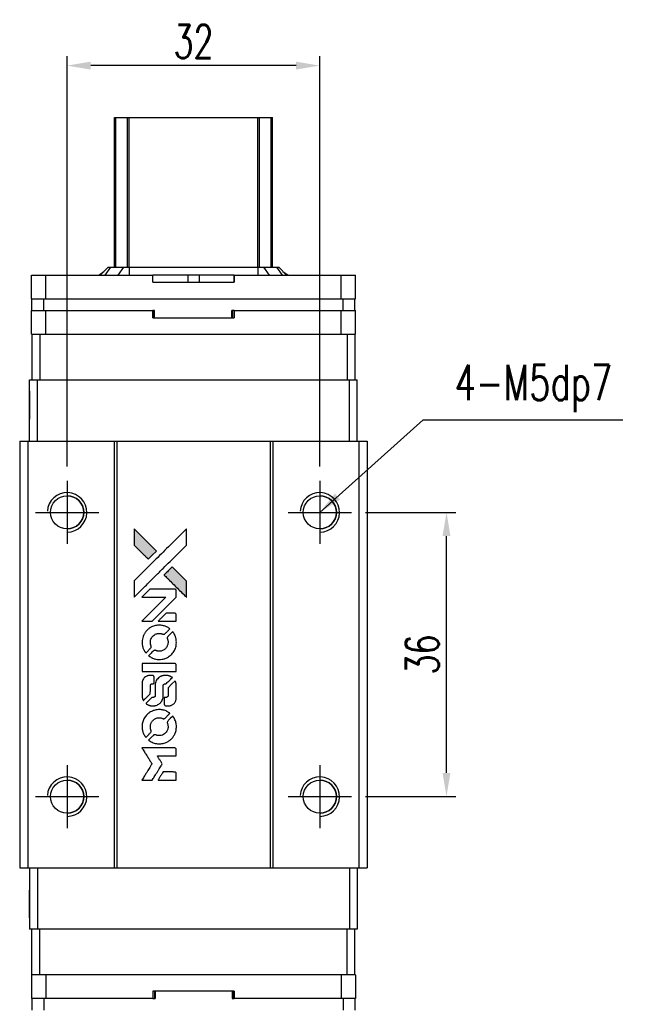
# Model space of a CAD drawing. Header units: millimetres. Extents: x 724 to 1013, y 320 to 577.
# Tile 2 of 3: x 744 to 823, y 452 to 577. Entities that reach past the tile are written whole.
import ezdxf

# ---------------------------------------------------------------- set-up
doc = ezdxf.new("R2010")
doc.units = ezdxf.units.MM
doc.header["$LTSCALE"] = 0.15
doc.layers.get('0').update_dxf_attribs({"linetype": 'CONTINUOUS'})
doc.layers.get('Defpoints').update_dxf_attribs({"linetype": 'CONTINUOUS'})
doc.layers.add('DIM', color=4, linetype='CONTINUOUS')
doc.styles.add('DIM-7', font='SIMPLEX.shx', dxfattribs={"width": 0.7, "bigfont": 'chineset.shx'})
doc.dimstyles.new('CNS', dxfattribs={"dimtxt": 3.5, "dimasz": 2.5, "dimexe": 1, "dimexo": 1.5, "dimgap": 0.09, "dimtad": 0, "dimdsep": 46, "dimtxsty": 'DIM-7', "dimcen": 0.09, "dimclrd": 1, "dimclre": 1, "dimclrt": 4, "dimadec": 0, "dimazin": 0, "dimtfac": 1, "dimtix": 1, "dimtmove": 2, "dimatfit": 3, "dimfxl": 1, "dimtvp": 0.971429, "dimtolj": 1, "dimarcsym": 0})

# ---------------------------------------------------------------- blocks, each defined once
blk = doc.blocks.new('*D138')
at = {"layer": 'Defpoints', "color": 0}
for p in [(749.6, 571.1), (749.6, 518.52), (781.6, 518.52)]:
    blk.add_point(p, dxfattribs=at)
at = {"layer": 'DIM', "color": 7, "lineweight": -2}
for p, q in [((749.6, 520.32), (749.6, 572.3)), ((781.6, 520.32), (781.6, 572.3)), ((778.6, 571.1), (752.6, 571.1))]:
    blk.add_line(p, q, dxfattribs=at)
at = {"layer": 'DIM', "color": 7}
for points in [[(752.6, 571.6), (752.6, 570.6), (749.6, 571.1)], [(778.6, 571.6), (778.6, 570.6), (781.6, 571.1)]]:
    blk.add_solid(points, dxfattribs=at)
at = {"layer": 'DIM', "color": 7, "insert": (765.6, 574.16), "char_height": 4.2, "attachment_point": 5, "style": 'DIM-7'}
blk.add_mtext('\\A1;32', dxfattribs=at)
blk = doc.blocks.new('*D139')
at = {"layer": 'Defpoints', "color": 0}
for p in [(785.6, 514.52), (797.64, 514.52), (785.6, 478.52)]:
    blk.add_point(p, dxfattribs=at)
at = {"layer": 'DIM', "color": 7, "lineweight": -2}
for p, q in [((787.4, 514.52), (798.84, 514.52)), ((797.64, 481.52), (797.64, 511.52)), ((787.4, 478.52), (798.84, 478.52))]:
    blk.add_line(p, q, dxfattribs=at)
at = {"layer": 'DIM', "color": 7}
for points in [[(797.14, 511.52), (798.14, 511.52), (797.64, 514.52)], [(797.14, 481.52), (798.14, 481.52), (797.64, 478.52)]]:
    blk.add_solid(points, dxfattribs=at)
at = {"layer": 'DIM', "color": 7, "insert": (794.58, 496.52), "char_height": 4.2, "attachment_point": 5, "rotation": 90, "style": 'DIM-7'}
blk.add_mtext('\\A1;36', dxfattribs=at)
blk = doc.blocks.new('A$C65c57811')
at = {"linetype": 'Continuous'}
h = blk.add_hatch(color=256, dxfattribs=at)
h.dxf.hatch_style = 1
h.paths.add_polyline_path([(0, 31.81), (0, 30.78), (0, 29.76), (0.89, 28.87, 0.000288), (1.23, 28.53, 0.000479), (1.52, 28.24, 0.000013), (1.79, 27.99, 0.197177), (1.79, 27.98, 0.197497), (1.79, 27.99, 0.00004), (1.94, 28.13, 0.000834), (2.11, 28.3, 0.000506), (2.3, 28.49), (2.81, 29), (1.41, 30.41)])
h.paths.add_polyline_path([(4.81, 27), (4.3, 26.49, 0.000476), (4.11, 26.29, 0.000789), (3.94, 26.13, 0.000035), (3.79, 25.98, 0.19758), (3.79, 25.97, 0.198396), (3.79, 25.97, 0.000019), (4, 25.77, 0.000582), (4.22, 25.54, 0.000351), (4.49, 25.27, 0.000108), (5.62, 24.15, 0.000692), (6.19, 23.58, 0.000077), (6.59, 23.19, 0.197527), (6.6, 23.18, 0.410181), (6.61, 23.19, 0.000493), (6.61, 23.4, 0.002424), (6.61, 23.69, 0.000529), (6.61, 24.19), (6.61, 25.2), (5.71, 26.1)])
for points in [[(0.89, 28.87, 0.000288), (1.23, 28.53, 0.000479), (1.52, 28.24, 0.000013), (1.79, 27.99, 0.197177), (1.79, 27.98, 0.197497), (1.79, 27.99, 0.00004), (1.94, 28.13, 0.000836), (2.11, 28.3, 0.000505), (2.3, 28.49), (2.81, 29), (1.41, 30.41), (0, 31.81), (0, 30.78), (0, 29.76)], [(1.24, 24.39, -0.000056), (1.85, 25.01, -0.000021), (2.72, 25.87, -0.000021), (3.66, 26.81, -0.000025), (4.54, 27.69), (6.61, 29.75), (6.61, 30.78), (6.61, 31.8), (5.22, 30.42, 0.000274), (4.55, 29.76, 0.000123), (3.68, 28.88, 0.000121), (2.75, 27.96, 0.000165), (1.92, 27.13), (0, 25.22), (0, 24.19), (0, 23.16)], [(4.49, 25.27, 0.000108), (5.62, 24.15, 0.000692), (6.19, 23.58, 0.000077), (6.59, 23.19, 0.197527), (6.6, 23.18, 0.410182), (6.61, 23.19, 0.000493), (6.61, 23.4, 0.002424), (6.61, 23.69, 0.000529), (6.61, 24.19), (6.61, 25.2), (5.71, 26.1), (4.81, 27), (4.3, 26.49, 0.000476), (4.11, 26.29, 0.000789), (3.94, 26.13, 0.000035), (3.79, 25.98, 0.19758), (3.79, 25.97, 0.198396), (3.79, 25.97, 0.000019), (4, 25.77, 0.000582), (4.22, 25.54, 0.000351)], [(1.64, 20.12), (2.3, 20.12), (3.82, 21.64), (5.34, 23.17), (5.34, 23.59, 0.0008), (5.33, 23.86, 0.010795), (5.33, 23.96, 0.030495), (5.32, 24.02, 0.080372), (5.31, 24.06, 0.03816), (5.29, 24.09, 0.041799), (5.26, 24.12, 0.042486), (5.23, 24.15, 0.042078), (5.19, 24.17, 0.099276), (5.14, 24.18, 0.003302), (4.93, 24.18, 0.002586), (4.56, 24.19, 0.000204), (3.57, 24.18), (2, 24.18), (1.49, 23.67), (0.99, 23.17), (2.5, 23.16), (4.02, 23.16), (2.52, 21.67, 0.000253), (1.94, 21.09, 0.000412), (1.45, 20.6, 0.000041), (1.02, 20.17, 0.041338), (1, 20.15), (0.98, 20.12)], [(4.19, 20.12), (5.34, 20.12), (5.34, 20.55), (5.33, 20.97), (5.3, 21.02, 0.03146), (5.29, 21.05, 0.026444), (5.27, 21.07, 0.026444), (5.25, 21.09, 0.031457), (5.22, 21.1), (5.17, 21.13), (4.61, 21.14), (4.04, 21.14), (3.54, 20.64, 0.000745), (3.35, 20.44, 0.001228), (3.19, 20.28, 0.000087), (3.05, 20.13, 0.195134), (3.04, 20.13, 0.412117), (3.05, 20.12, 0.000048), (3.38, 20.12, 0.00109), (3.75, 20.12, 0.000653)], [(1.01, 17.21, 0.023681), (1.04, 17.03, 0.022402), (1.09, 16.85, 0.021929), (1.15, 16.67, 0.020503), (1.23, 16.49, 0.013745), (1.28, 16.39, 0.009767), (1.34, 16.28, 0.009658), (1.41, 16.18, 0.027804), (1.46, 16.12), (1.48, 16.09), (1.8, 16.41, 0.002053), (1.95, 16.56, 0.006738), (2.05, 16.67, 0.007826), (2.11, 16.74, 0.063909), (2.14, 16.78, 0.061532), (2.16, 16.83, 0.068674), (2.16, 16.89, 0.052072), (2.15, 16.96, 0.019648), (2.12, 17.05, -0.018366), (2.09, 17.17, -0.0288), (2.07, 17.27, -0.029061), (2.06, 17.37, -0.019155), (2.06, 17.49, -0.053809), (2.09, 17.74, -0.058833), (2.18, 17.98, -0.058566), (2.33, 18.18, -0.052525), (2.52, 18.36, -0.044733), (2.68, 18.46, -0.040573), (2.86, 18.53, -0.041123), (3.05, 18.57, -0.04951), (3.24, 18.58, -0.017369), (3.32, 18.57, -0.024255), (3.4, 18.56, -0.023787), (3.47, 18.53, -0.015798), (3.55, 18.5, 0.010631), (3.61, 18.48, 0.033653), (3.64, 18.47, 0.037806), (3.68, 18.47, 0.016307), (3.73, 18.47, 0.068179), (3.82, 18.48, 0.095747), (3.89, 18.52, 0.033418), (3.99, 18.6, 0.002133), (4.26, 18.88, 0.001452), (4.41, 19.03, 0.012393), (4.48, 19.1, 0.020479), (4.51, 19.15, 0.344362), (4.51, 19.16, 0.074287), (4.47, 19.2, 0.005454), (4.35, 19.27, 0.008391), (4.23, 19.35, 0.017097), (4.13, 19.4, 0.027375), (3.93, 19.49, 0.02835), (3.71, 19.55, 0.027723), (3.49, 19.59, 0.023913), (3.26, 19.61, 0.027047), (2.97, 19.6, 0.031685), (2.71, 19.56, 0.032425), (2.45, 19.49, 0.031013), (2.21, 19.39, 0.037914), (1.91, 19.22, 0.040153), (1.66, 19, 0.039834), (1.44, 18.75, 0.036173), (1.25, 18.46, 0.040752), (1.13, 18.17, 0.035885), (1.04, 17.86, 0.035491), (1, 17.53, 0.037615)], [(1.9, 15.69, 0.018008), (1.99, 15.63, 0.009842), (2.11, 15.56, 0.009807), (2.23, 15.49, 0.015716), (2.34, 15.44, 0.048467), (2.73, 15.32, 0.045841), (3.14, 15.27, 0.046006), (3.55, 15.3, 0.049638), (3.94, 15.4, 0.064819), (4.45, 15.67, 0.06695), (4.86, 16.06, 0.066691), (5.16, 16.54, 0.063505), (5.33, 17.09, 0.03135), (5.34, 17.23, 0.010439), (5.34, 17.44, 0.010391), (5.34, 17.65, 0.032408), (5.33, 17.79, 0.015696), (5.29, 17.95, 0.018095), (5.25, 18.11, 0.018551), (5.2, 18.25, 0.018352), (5.13, 18.4, 0.015568), (5.08, 18.49, 0.009832), (5.02, 18.6, 0.009795), (4.95, 18.7, 0.023727), (4.9, 18.77), (4.88, 18.8), (4.56, 18.48, 0.001528), (4.38, 18.31, 0.010022), (4.3, 18.22, 0.019586), (4.25, 18.16, 0.061865), (4.22, 18.11, 0.055054), (4.2, 18.05, 0.061607), (4.19, 17.98, 0.048725), (4.21, 17.9, 0.020221), (4.23, 17.8, -0.017722), (4.27, 17.69, -0.02685), (4.29, 17.59, -0.02759), (4.3, 17.49, -0.020233), (4.29, 17.38, -0.04793), (4.26, 17.17, -0.048386), (4.19, 16.98, -0.047866), (4.09, 16.79, -0.044964), (3.95, 16.63, -0.04333), (3.78, 16.49, -0.050921), (3.59, 16.39, -0.051473), (3.4, 16.34, -0.0459), (3.19, 16.32, -0.019014), (3.08, 16.32, -0.024114), (2.99, 16.33, -0.025081), (2.9, 16.35, -0.023892), (2.81, 16.38, 0.008624), (2.74, 16.41, 0.026486), (2.69, 16.42, 0.035074), (2.65, 16.43, 0.02756), (2.61, 16.43, 0.087163), (2.53, 16.42, 0.073291), (2.47, 16.38, 0.028074), (2.37, 16.29, 0.002594), (2.14, 16.07), (1.82, 15.74)], [(3.17, 13.75), (5.33, 13.75), (5.33, 14.18), (5.33, 14.6), (5.31, 14.65, 0.071429), (5.28, 14.7, 0.054799), (5.23, 14.73, 0.053585), (5.18, 14.76, 0.060698), (5.13, 14.77, 0.033975), (5.04, 14.78, 0.000112), (3.94, 14.78, 0.000726), (2.86, 14.78, 0.001084), (1.92, 14.77), (1, 14.77), (1, 14.26), (1, 13.75)], [(1.01, 10.58, 0.018538), (1.02, 10.51, 0.010695), (1.03, 10.44, 0.01068), (1.05, 10.36, 0.017678), (1.07, 10.29, 0.013849), (1.1, 10.22, 0.011814), (1.13, 10.15, 0.004513), (1.16, 10.08, 0.290035), (1.17, 10.07, 0.196418), (1.18, 10.07, 0.000124), (1.3, 10.2, 0.001477), (1.44, 10.34, 0.000898), (1.61, 10.5), (2.04, 10.93), (2.05, 11.47, -0.001471), (2.05, 11.88, -0.028714), (2.06, 12.01, -0.097073), (2.08, 12.08, -0.084199), (2.13, 12.14, -0.042698), (2.17, 12.17, -0.053912), (2.21, 12.19, -0.051004), (2.25, 12.2, -0.032967), (2.31, 12.2, 0.00807), (2.34, 12.2, 0.003023), (2.37, 12.2, 0.002994), (2.42, 12.21, 0.003629), (2.46, 12.21), (2.55, 12.22), (2.55, 12.63, 0.001618), (2.55, 12.83, 0.005206), (2.55, 12.96, 0.00535), (2.54, 13.05, 0.060675), (2.54, 13.09, 0.048484), (2.53, 13.11, 0.02389), (2.51, 13.13, 0.022812), (2.5, 13.15, 0.02462), (2.48, 13.17, 0.061781), (2.43, 13.22, 0.080179), (2.37, 13.24, 0.048561), (2.29, 13.25, 0.010021), (2.14, 13.25, 0.016602), (1.95, 13.25, 0.031409), (1.8, 13.23, 0.036474), (1.66, 13.19, 0.03439), (1.53, 13.13, 0.065928), (1.33, 12.99, 0.069066), (1.17, 12.8, 0.065697), (1.06, 12.57, 0.051559), (1.01, 12.3, 0.020904), (1.01, 12.15, 0.000451), (1, 11.44, 0.000419), (1, 10.72, 0.022759)], [(1.57, 9.63, 0.023289), (1.67, 9.57, 0.026845), (1.78, 9.51, 0.026047), (1.89, 9.47, 0.019751), (2.02, 9.43, 0.013249), (2.09, 9.42, 0.025169), (2.15, 9.41, 0.016532), (2.22, 9.41, 0.002937), (2.36, 9.41, 0.003317), (2.48, 9.41, 0.011808), (2.56, 9.41, 0.01777), (2.62, 9.42, 0.021476), (2.67, 9.43, 0.04325), (2.9, 9.5, 0.045753), (3.11, 9.61, 0.04649), (3.29, 9.75, 0.047672), (3.44, 9.93, 0.025315), (3.49, 10, 0.015208), (3.54, 10.09, 0.01512), (3.59, 10.19, 0.022488), (3.62, 10.28, 0.027857), (3.66, 10.42, 0.034138), (3.67, 10.55, 0.014286), (3.68, 10.75, 0.00124), (3.68, 11.25, -0.00103), (3.68, 11.56, -0.002552), (3.68, 11.79, -0.001594), (3.69, 11.97, -0.047676), (3.69, 12.01, -0.085307), (3.72, 12.09, -0.097789), (3.77, 12.14, -0.085947), (3.85, 12.18, -0.051339), (3.95, 12.2, 0.014634), (3.99, 12.2, 0.015028), (4.02, 12.21, 0.014927), (4.05, 12.22, 0.059415), (4.07, 12.22, 0.070595), (4.1, 12.25, 0.00028), (4.46, 12.61, 0.000111), (4.84, 12.98, 0.200239), (4.84, 12.99, 0.268906), (4.84, 13, 0.001866), (4.75, 13.05, 0.007532), (4.66, 13.1, 0.017818), (4.6, 13.13, 0.013256), (4.52, 13.16, 0.011636), (4.45, 13.19, 0.011528), (4.37, 13.21, 0.012303), (4.29, 13.23, 0.0423), (4.16, 13.25, 0.013657), (3.98, 13.25, 0.013857), (3.79, 13.24, 0.037428), (3.66, 13.23, 0.014927), (3.58, 13.2, 0.0122), (3.49, 13.18, 0.012518), (3.4, 13.15, 0.023062), (3.33, 13.12, 0.065961), (3.09, 12.95, 0.06055), (2.89, 12.72, 0.059676), (2.74, 12.45, 0.060497), (2.67, 12.15, 0.025683), (2.67, 12.09, 0.001528), (2.66, 11.9, 0.002124), (2.66, 11.65, 0.001173), (2.66, 11.36, -0.000809), (2.66, 10.84, -0.017164), (2.65, 10.68, -0.063931), (2.64, 10.6, -0.108429), (2.6, 10.54, -0.052941), (2.56, 10.51, -0.063675), (2.52, 10.49, -0.050562), (2.46, 10.47, -0.020337), (2.39, 10.46, 0.009897), (2.34, 10.46, 0.016482), (2.3, 10.45, 0.019019), (2.27, 10.45, 0.06043), (2.25, 10.44, 0.076267), (2.2, 10.41, 0.00054), (1.87, 10.07, 0.000307), (1.52, 9.72, 0.142594), (1.51, 9.69, 0.232419), (1.51, 9.68, 0.022995), (1.53, 9.67, 0.024627), (1.54, 9.65, 0.015407)], [(3.81, 9.57, 0.065483), (3.84, 9.52, 0.053271), (3.87, 9.48, 0.052018), (3.92, 9.44, 0.0556), (3.98, 9.42, 0.036839), (4.01, 9.41, 0.026922), (4.05, 9.4, 0.016905), (4.11, 9.4, 0.004317), (4.2, 9.4, 0.016369), (4.38, 9.4, 0.029936), (4.53, 9.42, 0.03418), (4.67, 9.46, 0.031327), (4.8, 9.51, 0.046935), (4.96, 9.61, 0.054053), (5.09, 9.73, 0.053701), (5.19, 9.88, 0.045364), (5.27, 10.06, 0.032479), (5.31, 10.21, 0.03386), (5.33, 10.37, 0.013578), (5.34, 10.61, 0.001155), (5.34, 11.25, 0.000413), (5.33, 11.79, 0.005008), (5.33, 12, 0.013199), (5.32, 12.12, 0.033956), (5.31, 12.2, 0.013909), (5.29, 12.29, 0.010864), (5.26, 12.39, 0.010938), (5.23, 12.47, 0.028702), (5.2, 12.53), (5.18, 12.58), (4.74, 12.14), (4.3, 11.7), (4.3, 11.19, -0.001504), (4.3, 10.97, -0.00328), (4.29, 10.81, -0.001901), (4.29, 10.67, -0.061333), (4.29, 10.64, -0.063621), (4.27, 10.6, -0.048633), (4.24, 10.56, -0.046769), (4.2, 10.52, -0.047961), (4.15, 10.49, -0.02678), (4.11, 10.47, -0.050957), (4.08, 10.46, -0.029398), (4.04, 10.46, -0.00401), (3.94, 10.46), (3.79, 10.45), (3.79, 10.04, 0.001061), (3.79, 9.79, 0.009147), (3.8, 9.69, 0.020721), (3.8, 9.62, 0.051619)], [(1.01, 6.53, 0.024131), (1.04, 6.34, 0.022344), (1.09, 6.15, 0.021883), (1.15, 5.97, 0.020884), (1.23, 5.78, 0.010669), (1.29, 5.68, 0.010389), (1.35, 5.58, 0.010913), (1.41, 5.49, 0.022227), (1.46, 5.42), (1.48, 5.39), (1.8, 5.72, 0.002452), (1.92, 5.85, 0.003628), (2.03, 5.96, 0.001662), (2.12, 6.06, 0.070159), (2.14, 6.09, 0.047671), (2.15, 6.1, 0.018624), (2.15, 6.13, 0.017921), (2.16, 6.16, 0.018804), (2.16, 6.19, 0.018255), (2.16, 6.23, 0.041312), (2.16, 6.26, 0.037164), (2.15, 6.3, 0.012342), (2.13, 6.34, -0.015101), (2.09, 6.45, -0.035998), (2.07, 6.54, -0.033244), (2.06, 6.63, -0.011249), (2.06, 6.76, -0.004059), (2.06, 6.87, -0.019693), (2.06, 6.93, -0.027943), (2.07, 6.98, -0.014411), (2.09, 7.04, -0.033089), (2.14, 7.19, -0.033887), (2.21, 7.32, -0.034021), (2.29, 7.45, -0.033942), (2.4, 7.56, -0.02816), (2.51, 7.67, -0.035032), (2.63, 7.75, -0.035269), (2.76, 7.81, -0.029196), (2.91, 7.86, -0.037862), (3.08, 7.89, -0.043657), (3.24, 7.89, -0.043064), (3.4, 7.86, -0.035184), (3.57, 7.81, 0.033699), (3.65, 7.78, 0.052815), (3.72, 7.77, 0.059167), (3.79, 7.78, 0.058972), (3.85, 7.8, 0.059208), (3.9, 7.83, 0.021125), (3.96, 7.88, 0.008691), (4.06, 7.98, 0.000851), (4.3, 8.23, 0.001873), (4.42, 8.35, 0.013884), (4.48, 8.41, 0.022355), (4.51, 8.45, 0.341453), (4.51, 8.47, 0.073011), (4.48, 8.5, 0.004587), (4.36, 8.57, 0.00748), (4.24, 8.65, 0.016837), (4.15, 8.7, 0.028606), (3.92, 8.8, 0.031352), (3.69, 8.87, 0.031004), (3.45, 8.91, 0.0268), (3.2, 8.92, 0.026698), (2.93, 8.91, 0.03002), (2.68, 8.86, 0.030357), (2.43, 8.79, 0.028554), (2.19, 8.69, 0.062944), (1.74, 8.39, 0.062206), (1.38, 7.99, 0.062448), (1.13, 7.51, 0.064355), (1.01, 7, 0.017377), (1.01, 6.89, 0.008369), (1, 6.76, 0.008367), (1.01, 6.63, 0.01757)], [(1.89, 5, 0.064158), (2.4, 4.73, 0.06356), (2.95, 4.6, 0.064004), (3.52, 4.61, 0.066747), (4.06, 4.76, 0.04321), (4.39, 4.95, 0.044737), (4.69, 5.18, 0.044901), (4.94, 5.47, 0.044184), (5.13, 5.8, 0.026293), (5.23, 6.04, 0.033344), (5.3, 6.28, 0.033227), (5.34, 6.53, 0.025815), (5.35, 6.8, 0.023119), (5.33, 7.06, 0.031044), (5.29, 7.29, 0.031337), (5.22, 7.51, 0.024258), (5.11, 7.75, 0.015622), (5.07, 7.83, 0.008495), (5.01, 7.92, 0.008415), (4.95, 8.02, 0.020814), (4.9, 8.08), (4.88, 8.11), (4.56, 7.8, 0.002843), (4.33, 7.57, 0.033917), (4.25, 7.47, 0.087906), (4.21, 7.4, 0.073302), (4.2, 7.31, 0.022047), (4.2, 7.27, 0.026465), (4.2, 7.23, 0.022233), (4.21, 7.19, 0.009985), (4.23, 7.13, -0.039011), (4.28, 6.93, -0.044398), (4.3, 6.74, -0.045096), (4.28, 6.54, -0.04265), (4.22, 6.35, -0.071154), (4.07, 6.08, -0.068827), (3.85, 5.86, -0.068713), (3.58, 5.7, -0.070507), (3.28, 5.63, -0.028605), (3.15, 5.63, -0.031418), (3.03, 5.64, -0.031044), (2.9, 5.66, -0.02668), (2.78, 5.71, 0.038913), (2.7, 5.73, 0.043732), (2.63, 5.74, 0.047754), (2.56, 5.74, 0.075756), (2.5, 5.72, 0.07294), (2.47, 5.7, 0.003456), (2.39, 5.62, 0.005023), (2.28, 5.52, 0.002422), (2.14, 5.38, 0.000819), (2.02, 5.26, 0.001349), (1.91, 5.15, 0.0001), (1.82, 5.06, 0.205335), (1.82, 5.06, 0.219821), (1.82, 5.05, 0.002494), (1.84, 5.04, 0.007089), (1.87, 5.02, 0.004494)], [(1.65, 0), (2.3, 0), (2.41, 0.18, -0.000297), (2.48, 0.29, -0.000037), (2.63, 0.53, -0.000043), (2.8, 0.81, -0.000036), (2.99, 1.12, 0.000044), (3.17, 1.41, 0.000063), (3.33, 1.68, 0.000035), (3.47, 1.9, 0.0009), (3.5, 1.96), (3.56, 2.05), (3.49, 2.16, 0.001175), (3.45, 2.23, 0.000208), (3.37, 2.35, 0.000225), (3.28, 2.5, 0.000203), (3.18, 2.65, -0.000711), (3.1, 2.79, -0.001119), (3.02, 2.92, -0.000263), (2.95, 3.02, -0.04589), (2.95, 3.04, -0.519312), (2.95, 3.05, -0.001914), (3.13, 3.05, -0.003124), (3.42, 3.05, -0.000285), (4.14, 3.05), (5.34, 3.05), (5.34, 3.47, 0.001727), (5.34, 3.77, 0.025279), (5.33, 3.88, 0.073886), (5.32, 3.94, 0.07426), (5.28, 3.99, 0.03264), (5.27, 4.01, 0.01784), (5.25, 4.02, 0.017712), (5.23, 4.04, 0.026854), (5.21, 4.05), (5.17, 4.07), (3.08, 4.07), (0.99, 4.07), (1, 4.05, -0.004595), (1.01, 4.04, -0.00016), (1.05, 3.97, -0.000298), (1.1, 3.9, -0.000208), (1.15, 3.81, 0.000986), (1.31, 3.56, 0.00025), (1.56, 3.16, 0.000268), (1.83, 2.73, 0.000436), (2.06, 2.36, -0.002932), (2.14, 2.24, -0.004718), (2.2, 2.14, -0.001113), (2.25, 2.05, -0.227179), (2.25, 2.04, -0.045982), (2.25, 2.03, -0.000145), (2.17, 1.91, -0.000825), (2.09, 1.77, -0.000517), (1.99, 1.61, 0.000056), (1.64, 1.05, 0.000289), (1.45, 0.75, 0.000481), (1.31, 0.52, 0.000418), (1.17, 0.28), (0.99, 0)], [(4.19, 0), (5.34, 0), (5.34, 0.42, 0.000842), (5.34, 0.69, 0.010591), (5.34, 0.79, 0.028995), (5.33, 0.84, 0.069543), (5.32, 0.88, 0.051063), (5.3, 0.92, 0.039932), (5.26, 0.96, 0.039414), (5.23, 0.99, 0.045845), (5.19, 1.01, 0.094811), (5.15, 1.02, 0.007124), (5.03, 1.02, 0.004713), (4.84, 1.03, 0.000534), (4.4, 1.03), (3.66, 1.03), (3.59, 0.92, 0.000828), (3.4, 0.61, 0.000879), (3.22, 0.31, 0.000048), (3.04, 0.01, 0.137596), (3.03, 0, 0.413028), (3.04, 0, 0.000016), (3.37, 0, 0.000623), (3.74, 0, 0.000374)]]:
    blk.add_lwpolyline(points, format="xyb", close=True)

msp = doc.modelspace()

# ---------------------------------------------------------------- linework, layer by layer
at = {"color": 7, "linetype": 'Continuous', "lineweight": 25}
for p, q in [((755.602, 545.567), (755.602, 564.517)), ((755.602, 545.567), (755.602, 564.517)), ((755.602, 545.567), (755.602, 564.517)), ((755.602, 564.517), (755.602, 545.567)), ((755.768, 545.567), (755.768, 564.517)), ((757.248, 545.567), (757.248, 564.517)), ((757.446, 564.517), (773.758, 564.517)), ((757.446, 545.567), (757.446, 564.517)), ((773.758, 545.567), (773.758, 564.517)), ((773.955, 545.567), (773.955, 564.517)), ((775.435, 545.567), (775.435, 564.517)), ((775.602, 545.567), (775.602, 564.517)), ((753.606, 544.567), (754.274, 545.04)), ((754.802, 545.567), (753.802, 544.567)), ((754.802, 545.567), (753.802, 544.567)), ((755.086, 545.567), (754.371, 544.567)), ((754.802, 545.567), (755.086, 545.567)), ((754.802, 545.567), (754.802, 545.567)), ((755.086, 545.567), (756.73, 545.567)), ((756.73, 545.567), (756.015, 544.567)), ((756.73, 545.567), (757.446, 545.567)), ((757.446, 545.567), (757.446, 544.567)), ((757.446, 545.567), (773.758, 545.567)), ((773.758, 545.567), (773.758, 544.567)), ((773.758, 545.567), (774.473, 545.567)), ((774.473, 545.567), (775.188, 544.567)), ((774.473, 545.567), (776.117, 545.567)), ((776.117, 545.567), (776.832, 544.567)), ((776.117, 545.567), (776.402, 545.567)), ((776.402, 545.567), (777.402, 544.567)), ((776.93, 545.039), (777.597, 544.567)), ((745.102, 541.567), (745.102, 544.567)), ((745.102, 544.567), (746.902, 544.567)), ((745.102, 543.667), (745.102, 544.567)), ((745.102, 541.567), (745.102, 544.567)), ((745.102, 543.667), (745.102, 544.567)), ((745.102, 544.567), (745.102, 544.567)), ((745.102, 544.567), (745.102, 544.567)), ((745.102, 544.567), (745.102, 544.567)), ((746.902, 541.567), (746.902, 544.567)), ((746.902, 544.567), (760.459, 544.567)), ((760.459, 543.667), (760.459, 544.567)), ((764.879, 544.567), (760.459, 544.567)), ((764.879, 544.567), (764.879, 543.667)), ((766.325, 544.567), (764.879, 544.567)), ((766.325, 544.567), (766.325, 543.667)), ((770.745, 544.567), (766.325, 544.567)), ((770.745, 543.667), (770.745, 544.567)), ((770.745, 544.567), (784.302, 544.567)), ((770.745, 544.567), (770.745, 543.667)), ((770.745, 544.567), (770.745, 544.567)), ((770.745, 543.667), (770.745, 544.567)), ((770.745, 544.567), (770.745, 543.667)), ((784.302, 541.567), (784.302, 544.567)), ((784.302, 544.567), (786.102, 544.567)), ((786.102, 541.567), (786.102, 544.567)), ((745.102, 543.667), (745.102, 543.667)), ((760.459, 543.667), (770.745, 543.667)), ((770.745, 543.667), (770.745, 543.667)), ((745.102, 541.567), (746.902, 541.567)), ((745.102, 541.567), (745.102, 541.567)), ((745.152, 540.067), (745.152, 541.567)), ((745.152, 540.067), (745.152, 541.567)), ((746.652, 540.067), (746.652, 541.567)), ((746.902, 541.567), (784.302, 541.567)), ((784.302, 541.567), (786.102, 541.567)), ((784.552, 540.067), (784.552, 541.567)), ((786.052, 540.067), (786.052, 541.567)), ((745.102, 537.067), (745.102, 540.067)), ((745.102, 540.067), (746.902, 540.067)), ((745.102, 539.167), (745.102, 540.067)), ((745.102, 537.067), (745.102, 540.067)), ((745.102, 539.167), (745.102, 540.067)), ((745.102, 540.067), (745.102, 540.067)), ((745.102, 540.067), (745.102, 540.067)), ((745.102, 540.067), (745.102, 540.067)), ((746.902, 537.067), (746.902, 540.067)), ((746.902, 540.067), (760.459, 540.067)), ((760.459, 539.167), (760.459, 540.067)), ((760.679, 540.067), (760.459, 540.067)), ((760.64, 539.167), (760.64, 540.067)), ((760.679, 539.167), (760.679, 540.067)), ((760.679, 539.167), (760.679, 540.067)), ((760.679, 540.067), (760.679, 540.067)), ((770.745, 540.067), (770.465, 540.067)), ((770.465, 539.167), (770.465, 540.067)), ((770.529, 539.167), (770.529, 540.067)), ((770.745, 539.167), (770.745, 540.067)), ((770.745, 540.067), (784.302, 540.067)), ((770.745, 540.067), (770.745, 539.167)), ((770.745, 540.067), (770.745, 540.067)), ((770.745, 539.167), (770.745, 540.067)), ((770.745, 540.067), (770.745, 539.167)), ((784.302, 537.067), (784.302, 540.067)), ((784.302, 540.067), (786.102, 540.067)), ((786.102, 537.067), (786.102, 540.067)), ((745.102, 539.167), (745.102, 539.167)), ((760.459, 539.167), (770.745, 539.167)), ((770.745, 539.167), (770.745, 539.167)), ((745.102, 537.067), (745.152, 537.067)), ((745.102, 537.067), (745.102, 537.067)), ((745.152, 537.067), (745.152, 531.317)), ((745.152, 537.067), (746.152, 537.067)), ((745.152, 537.067), (745.152, 531.317)), ((746.152, 537.067), (746.152, 531.317)), ((746.152, 537.067), (746.644, 537.067)), ((746.644, 537.067), (746.902, 537.067)), ((746.902, 537.067), (784.302, 537.067)), ((784.302, 537.067), (784.56, 537.067)), ((784.56, 537.067), (785.046, 537.067)), ((785.046, 537.067), (785.046, 531.317)), ((785.046, 537.067), (786.046, 537.067)), ((786.046, 537.067), (786.102, 537.067)), ((786.046, 537.067), (786.046, 531.317)), ((744.852, 523.517), (744.852, 531.317)), ((744.852, 531.317), (745.852, 531.317)), ((744.852, 523.517), (744.852, 531.317)), ((744.852, 531.317), (744.852, 531.317)), ((745.852, 523.517), (745.852, 531.317)), ((745.852, 531.317), (785.352, 531.317)), ((785.352, 523.517), (785.352, 531.317)), ((785.352, 531.317), (786.352, 531.317)), ((786.352, 523.517), (786.352, 531.317)), ((743.602, 523.517), (743.602, 469.517)), ((743.602, 523.517), (744.652, 523.517)), ((743.602, 523.517), (743.602, 469.517)), ((743.602, 523.517), (743.602, 523.517)), ((744.652, 523.517), (744.652, 469.517)), ((744.652, 523.517), (755.552, 523.517)), ((755.552, 523.517), (755.552, 469.517)), ((755.552, 523.517), (755.902, 523.517)), ((755.902, 523.517), (755.902, 469.517)), ((755.902, 523.517), (775.302, 523.517)), ((775.302, 523.517), (775.302, 469.517)), ((775.302, 523.517), (775.652, 523.517)), ((775.652, 523.517), (775.652, 469.517)), ((775.652, 523.517), (786.552, 523.517)), ((786.552, 523.517), (786.552, 469.517)), ((786.552, 523.517), (787.602, 523.517)), ((787.602, 523.517), (787.602, 469.517)), ((743.602, 469.517), (744.652, 469.517)), ((743.602, 469.517), (743.602, 469.517)), ((743.602, 469.517), (743.602, 469.517)), ((744.652, 469.517), (755.552, 469.517)), ((744.852, 469.517), (744.852, 461.717)), ((744.852, 469.517), (744.852, 461.717)), ((745.852, 469.517), (745.852, 461.717)), ((755.552, 469.517), (755.902, 469.517)), ((755.902, 469.517), (775.302, 469.517)), ((775.302, 469.517), (775.652, 469.517)), ((775.652, 469.517), (786.552, 469.517)), ((785.352, 469.517), (785.352, 461.717)), ((786.352, 469.517), (786.352, 461.717)), ((786.552, 469.517), (787.602, 469.517)), ((745.852, 461.717), (744.852, 461.717)), ((744.852, 461.717), (744.852, 461.717)), ((745.152, 455.967), (745.152, 461.717)), ((745.152, 455.967), (745.152, 461.717)), ((785.352, 461.717), (745.852, 461.717)), ((746.152, 455.967), (746.152, 461.717)), ((785.046, 455.967), (785.046, 461.717)), ((786.352, 461.717), (785.352, 461.717)), ((786.046, 455.967), (786.046, 461.717)), ((745.102, 455.967), (745.102, 452.967)), ((745.152, 455.967), (745.102, 455.967)), ((745.102, 455.967), (745.102, 452.967)), ((745.102, 455.967), (745.102, 455.967)), ((746.152, 455.967), (745.152, 455.967)), ((746.644, 455.967), (746.152, 455.967)), ((746.902, 455.967), (746.644, 455.967)), ((746.902, 455.967), (746.902, 452.967)), ((784.302, 455.967), (746.902, 455.967)), ((784.302, 455.967), (784.302, 452.967)), ((784.56, 455.967), (784.302, 455.967)), ((785.046, 455.967), (784.56, 455.967)), ((786.046, 455.967), (785.046, 455.967)), ((786.102, 455.967), (786.046, 455.967)), ((786.102, 455.967), (786.102, 452.967)), ((745.102, 453.867), (745.102, 452.967)), ((745.102, 453.867), (745.102, 452.967)), ((745.102, 453.867), (745.102, 453.867)), ((746.902, 452.967), (745.102, 452.967)), ((745.102, 452.967), (745.102, 452.967)), ((745.102, 452.967), (745.102, 452.967)), ((745.102, 452.967), (745.102, 452.967)), ((745.152, 452.967), (745.152, 451.467)), ((745.152, 452.967), (745.152, 451.467)), ((746.652, 452.967), (746.652, 451.467)), ((760.459, 452.967), (746.902, 452.967)), ((760.459, 453.867), (760.459, 452.967)), ((770.745, 453.867), (760.459, 453.867)), ((760.459, 452.967), (760.739, 452.967)), ((760.675, 453.867), (760.675, 452.967)), ((760.739, 453.867), (760.739, 452.967)), ((760.739, 453.867), (760.739, 452.967)), ((760.739, 452.967), (760.739, 452.967)), ((770.525, 453.867), (770.525, 452.967)), ((770.525, 452.967), (770.745, 452.967)), ((770.563, 453.867), (770.563, 452.967)), ((770.745, 453.867), (770.745, 452.967)), ((770.745, 453.867), (770.745, 452.967)), ((770.745, 453.867), (770.745, 453.867)), ((770.745, 452.967), (770.745, 453.867)), ((770.745, 452.967), (770.745, 453.867)), ((784.302, 452.967), (770.745, 452.967)), ((770.745, 452.967), (770.745, 452.967)), ((786.102, 452.967), (784.302, 452.967)), ((784.552, 452.967), (784.552, 451.467)), ((786.052, 452.967), (786.052, 451.467))]:
    msp.add_line(p, q, dxfattribs=at)
for p, q in [((749.602, 518.517), (749.602, 510.517)), ((781.602, 518.517), (781.602, 510.517)), ((745.602, 514.517), (753.602, 514.517)), ((777.602, 514.517), (785.602, 514.517)), ((749.602, 482.517), (749.602, 474.517)), ((781.602, 482.517), (781.602, 474.517)), ((745.602, 478.517), (753.602, 478.517)), ((777.602, 478.517), (785.602, 478.517))]:
    msp.add_line(p, q)
at = {"color": 7, "linetype": 'Continuous', "lineweight": 25, "flags": 128}
for points in [[(744.852, 526.342), (744.852, 526.408), (744.852, 526.601), (744.852, 526.906), (744.852, 527.301), (744.852, 527.756), (744.852, 528.238), (744.852, 528.712), (744.852, 529.141), (744.852, 529.494), (744.852, 529.745), (744.852, 529.876), (744.852, 529.876), (744.852, 529.745), (744.852, 529.494), (744.852, 529.141), (744.852, 528.712), (744.852, 528.238), (744.852, 527.756), (744.852, 527.301), (744.852, 526.906), (744.852, 526.601), (744.852, 526.408), (744.852, 526.342)], [(744.852, 466.692), (744.852, 466.626), (744.852, 466.434), (744.852, 466.129), (744.852, 465.734), (744.852, 465.278), (744.852, 464.796), (744.852, 464.323), (744.852, 463.894), (744.852, 463.54), (744.852, 463.289), (744.852, 463.159), (744.852, 463.159), (744.852, 463.289), (744.852, 463.54), (744.852, 463.894), (744.852, 464.323), (744.852, 464.796), (744.852, 465.278), (744.852, 465.734), (744.852, 466.129), (744.852, 466.434), (744.852, 466.626), (744.852, 466.692)]]:
    msp.add_lwpolyline(points, dxfattribs=at)
at = {"color": 7, "linetype": 'Continuous', "lineweight": 25}
for centre in [(749.602, 514.517), (781.602, 514.517), (749.602, 478.517), (781.602, 478.517)]:
    msp.add_circle(centre, 2.1, dxfattribs=at)
for centre in [(749.602, 514.517), (781.602, 514.517), (749.602, 478.517), (781.602, 478.517)]:
    msp.add_arc(centre, 2.5, 270, 176.87428)
for centre, start, end in [((749.602, 514.517), 0, 90), ((781.602, 514.517), 0, 90), ((749.602, 514.517), 270, 0), ((781.602, 514.517), 270, 0), ((749.602, 478.517), 0, 90), ((781.602, 478.517), 0, 90), ((749.602, 478.517), 270, 0), ((781.602, 478.517), 270, 0)]:
    msp.add_arc(centre, 2.1, start, end, dxfattribs=at)
for points, knots in [([(755.602, 564.517), (755.602, 564.517), (755.617, 564.517), (755.68, 564.517), (755.726, 564.517), (755.768, 564.517)], [0, 0, 0, 0, 0.5, 0.5, 1, 1, 1, 1]), ([(755.768, 564.517), (755.942, 564.517), (756.12, 564.517), (756.458, 564.517), (756.618, 564.517), (756.89, 564.517), (757.003, 564.517), (757.169, 564.517), (757.222, 564.517), (757.248, 564.517)], [0, 0, 0, 0, 0.25, 0.25, 0.5, 0.5, 0.75, 0.75, 1, 1, 1, 1]), ([(757.248, 564.517), (757.254, 564.517), (757.277, 564.517), (757.353, 564.517), (757.402, 564.517), (757.446, 564.517)], [0, 0, 0, 0, 0.5, 0.5, 1, 1, 1, 1]), ([(773.758, 564.517), (773.801, 564.517), (773.851, 564.517), (773.926, 564.517), (773.949, 564.517), (773.955, 564.517)], [0, 0, 0, 0, 0.5, 0.5, 1, 1, 1, 1]), ([(773.955, 564.517), (773.981, 564.517), (774.034, 564.517), (774.2, 564.517), (774.313, 564.517), (774.586, 564.517), (774.745, 564.517), (775.083, 564.517), (775.261, 564.517), (775.435, 564.517)], [0, 0, 0, 0, 0.25, 0.25, 0.5, 0.5, 0.75, 0.75, 1, 1, 1, 1]), ([(775.435, 564.517), (775.478, 564.517), (775.523, 564.517), (775.586, 564.517), (775.602, 564.517), (775.602, 564.517)], [0, 0, 0, 0, 0.5, 0.5, 1, 1, 1, 1])]:
    msp.add_open_spline(points, degree=3, knots=knots, dxfattribs=at)

# ---------------------------------------------------------------- block references
msp.add_blockref('A$C65c57811', (758.094, 480.617))

# ---------------------------------------------------------------- texts
at = {"layer": 'DIM', "color": 0, "insert": (798.66, 527.212), "char_height": 4.5, "attachment_point": 7, "style": 'DIM-7'}
msp.add_mtext('4-M5dp7', dxfattribs=at)

# ---------------------------------------------------------------- dimensions: what is measured, and where the dimension line sits
at = {"layer": 'DIM', "color": 0}
dim = msp.add_linear_dim(base=(749.602, 571.099), p1=(781.602, 518.517), p2=(749.602, 518.517), dimstyle='CNS', override={"dimscale": 1.2, "dimgap": 0.8, "dimtad": 1, "dimclrd": 7, "dimclre": 7, "dimclrt": 7, "dimtmove": 1}, dxfattribs=at)
dim.commit()
dim.dimension.update_dxf_attribs({"geometry": '*D138', "text_midpoint": (765.602, 574.159)})
dim = msp.add_linear_dim(base=(797.64, 514.517), p1=(785.602, 478.517), p2=(785.602, 514.517), angle=90, dimstyle='CNS', override={"dimscale": 1.2, "dimgap": 0.8, "dimtad": 1, "dimclrd": 7, "dimclre": 7, "dimclrt": 7, "dimtmove": 1}, dxfattribs=at)
dim.commit()
dim.dimension.update_dxf_attribs({"geometry": '*D139', "text_midpoint": (794.58, 496.517)})

# ---------------------------------------------------------------- leaders
at = {"layer": 'DIM', "color": 0, "annotation_type": 0, "has_hookline": 1, "hookline_direction": 0, "text_width": 21.3}
msp.add_leader([(781.602, 514.517), (794.7, 526.252), (797.7, 526.252)], dimstyle='CNS', override={"dimscale": 1.2, "dimgap": 0.8, "dimtad": 1, "dimclrd": 7, "dimclre": 4, "dimtmove": 1}, dxfattribs=at)

doc.saveas('drawing.dxf')
